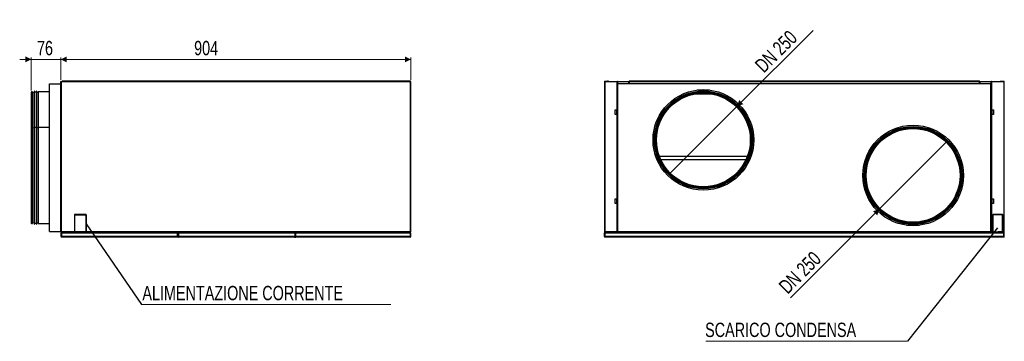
# Model space of a CAD drawing. Header units: millimetres. Extents: x 318 to 5748, y 324 to 4005.
# Tile 17 of 17: x 3205 to 5748, y 1667 to 2499. Entities that reach past the tile are written whole.
import ezdxf

# ---------------------------------------------------------------- set-up
doc = ezdxf.new("R2010")
doc.units = ezdxf.units.MM
doc.header["$LTSCALE"] = 5
doc.styles.add('SLDTEXTSTYLE0', font='TXT', dxfattribs={"width": 0.75})
doc.dimstyles.new('SLDDIMSTYLE0', dxfattribs={"dimtxt": 37.041667, "dimasz": 15, "dimexe": 0, "dimexo": 0.0625, "dimgap": 9.260417, "dimtad": 1, "dimdec": 0, "dimrnd": 1e-09, "dimzin": 12, "dimdsep": 46, "dimtxsty": 'SLDTEXTSTYLE0', "dimsah": 1, "dimcen": 0.09, "dimadec": 0, "dimazin": 3, "dimtfac": 1, "dimtdec": 0, "dimtofl": 0, "dimtmove": 0, "dimatfit": 3, "dimfxl": 1, "dimfrac": 2, "dimtolj": 1, "dimtzin": 12, "dimarcsym": 0})
doc.dimstyles.new('SLDDIMSTYLE2', dxfattribs={"dimtxt": 37.041667, "dimasz": 15, "dimexe": 0, "dimexo": 0.0625, "dimgap": 9.260417, "dimtad": 1, "dimdec": 0, "dimrnd": 1e-09, "dimzin": 12, "dimdsep": 46, "dimtxsty": 'SLDTEXTSTYLE0', "dimsah": 1, "dimcen": 0.09, "dimadec": 0, "dimazin": 3, "dimtfac": 1, "dimtdec": 0, "dimtmove": 0, "dimatfit": 0, "dimfxl": 1, "dimfrac": 2, "dimtolj": 1, "dimtzin": 12, "dimarcsym": 0})
doc.dimstyles.new('SLDDIMSTYLE3', dxfattribs={"dimtxt": 0.18, "dimasz": 15, "dimexe": 0, "dimexo": 0.0625, "dimgap": 0, "dimtad": 0, "dimtih": 1, "dimtoh": 1, "dimdec": 0, "dimrnd": 1e-09, "dimzin": 0, "dimdsep": 46, "dimtxsty": 'Standard', "dimblk1": 'NONE', "dimblk2": 'NONE', "dimsah": 1, "dimcen": 0.09, "dimadec": 0, "dimazin": 0, "dimtfac": 15, "dimtdec": 0, "dimtofl": 0, "dimtmove": 0, "dimatfit": 3, "dimldrblk": 'NONE', "dimfxl": 1, "dimfrac": 2, "dimtolj": 1, "dimtzin": 0, "dimarcsym": 0})
doc.dimstyles.new('SLDDIMSTYLE4', dxfattribs={"dimtxt": 37.041667, "dimasz": 15, "dimexe": 0, "dimexo": 0.0625, "dimgap": 9.260417, "dimtad": 1, "dimdec": 0, "dimrnd": 1e-09, "dimzin": 12, "dimdsep": 46, "dimtxsty": 'SLDTEXTSTYLE0', "dimblk1": 'NONE', "dimsah": 1, "dimcen": 0, "dimadec": 0, "dimazin": 3, "dimtfac": 1, "dimtdec": 0, "dimtmove": 0, "dimatfit": 3, "dimldrblk": 'NONE', "dimfxl": 1, "dimfrac": 2, "dimtolj": 1, "dimtzin": 12, "dimarcsym": 0})

# ---------------------------------------------------------------- blocks, each defined once
blk = doc.blocks.new('_D_2')
at = {"color": 7, "linetype": 'Continuous', "lineweight": 0}
for p, q in [((3234.8, 2396.1), (3204.8, 2396.1)), ((3234.8, 2315.9), (3234.8, 2401.1)), ((3234.8, 2396.1), (3311.2, 2396.1)), ((3311.2, 2343.6), (3311.2, 2401.1)), ((3311.2, 2396.1), (3341.2, 2396.1))]:
    blk.add_line(p, q, dxfattribs=at)
at = {"color": 7, "linetype": 'Continuous', "lineweight": 18}
for points in [[(3234.8, 2396.1), (3219.8, 2403.6), (3219.8, 2388.6)], [(3311.2, 2396.1), (3326.2, 2388.6), (3326.2, 2403.6)]]:
    blk.add_solid(points, dxfattribs=at)
at = {"color": 7, "linetype": 'Continuous', "lineweight": 18, "insert": (3249.5, 2443.8), "char_height": 37.04, "attachment_point": 1, "style": 'SLDTEXTSTYLE0'}
blk.add_mtext('76', dxfattribs=at)
blk = doc.blocks.new('_D_3')
at = {"color": 7, "linetype": 'Continuous', "lineweight": 0}
for p, q in [((3311.2, 2343.6), (3311.2, 2401.1)), ((3311.2, 2396.1), (4214.9, 2396.1)), ((4214.9, 2343.6), (4214.9, 2401.1))]:
    blk.add_line(p, q, dxfattribs=at)
at = {"color": 7, "linetype": 'Continuous', "lineweight": 18}
for points in [[(3311.2, 2396.1), (3326.2, 2388.6), (3326.2, 2403.6)], [(4214.9, 2396.1), (4199.9, 2403.6), (4199.9, 2388.6)]]:
    blk.add_solid(points, dxfattribs=at)
at = {"color": 7, "linetype": 'Continuous', "lineweight": 18, "insert": (3655.3, 2443.8), "char_height": 37.04, "attachment_point": 1, "style": 'SLDTEXTSTYLE0'}
blk.add_mtext('904', dxfattribs=at)
blk = doc.blocks.new('SW_NOTE_0_1')
at = {"color": 0, "linetype": 'Continuous', "lineweight": 0}
blk.add_line((644.2, 0), (0, 0), dxfattribs=at)
at = {"color": 0, "linetype": 'Continuous', "lineweight": 0, "insert": (2.3, 47.9), "char_height": 37.042, "attachment_point": 1, "style": 'SLDTEXTSTYLE0'}
blk.add_mtext('ALIMENTAZIONE CORRENTE', dxfattribs=at)
blk = doc.blocks.new('_None')
blk = doc.blocks.new('_D_4')
at = {"color": 7, "linetype": 'Continuous', "lineweight": 0}
for q in [(5253.7, 2471.1), (4883.2, 2100.6)]:
    blk.add_line((5057.6, 2275), q, dxfattribs=at)
at = {"color": 7, "linetype": 'Continuous', "lineweight": 18}
blk.add_solid([(5057.6, 2275), (5073.5, 2280.3), (5062.9, 2290.9)], dxfattribs=at)
at = {"color": 7, "linetype": 'Continuous', "lineweight": 18, "insert": (5100.4, 2385.2), "char_height": 37.04, "attachment_point": 1, "rotation": 45, "style": 'SLDTEXTSTYLE0'}
blk.add_mtext('DN 250', dxfattribs=at)
blk = doc.blocks.new('_D_5')
at = {"color": 7, "linetype": 'Continuous', "lineweight": 0}
for q in [(5599.2, 2183.4), (5195.8, 1780.1)]:
    blk.add_line((5424.8, 2009), q, dxfattribs=at)
at = {"color": 7, "linetype": 'Continuous', "lineweight": 18}
blk.add_solid([(5424.8, 2009), (5408.9, 2003.7), (5419.5, 1993.1)], dxfattribs=at)
at = {"color": 7, "linetype": 'Continuous', "lineweight": 18, "insert": (5162.1, 1813.8), "char_height": 37.04, "attachment_point": 1, "rotation": 45, "style": 'SLDTEXTSTYLE0'}
blk.add_mtext('DN 250', dxfattribs=at)
blk = doc.blocks.new('SW_NOTE_0_2')
at = {"color": 0, "linetype": 'Continuous', "lineweight": 0}
blk.add_line((-520.4, 0), (0, 0), dxfattribs=at)
at = {"color": 0, "linetype": 'Continuous', "lineweight": 0, "insert": (-522.5, 48.2), "char_height": 37.042, "attachment_point": 1, "style": 'SLDTEXTSTYLE0'}
blk.add_mtext('SCARICO CONDENSA', dxfattribs=at)

msp = doc.modelspace()

# ---------------------------------------------------------------- linework, layer by layer
at = {"color": 7, "linetype": 'Continuous', "lineweight": 25}
for p, q in [((3314.5, 2339.6), (3314.5, 2338.8)), ((3314.9, 2339.6), (3314.5, 2339.6)), ((4213.6, 2339.6), (3314.9, 2339.6)), ((3314.9, 2339.6), (3314.9, 2338.6)), ((4213.3, 2339.8), (4177.3, 2339.8)), ((4213.6, 2338.6), (4213.6, 2339.6)), ((4715.7, 2339.6), (4722.7, 2339.6)), ((4722.7, 2339.6), (4722.7, 2338.8)), ((4725.7, 2339.6), (4722.7, 2339.6)), ((4725.7, 2338.8), (4725.7, 2339.6)), ((5683.7, 2339.8), (4778.7, 2339.8)), ((4778.7, 2339.8), (4778.7, 2339.4)), ((4778.7, 2339.4), (5683.7, 2339.4)), ((4778.7, 2339.4), (4778.7, 2333.7)), ((5683.7, 2339.4), (5683.7, 2339.8)), ((5683.7, 2339.4), (5683.7, 2333.7)), ((5736.6, 2339.6), (5736.6, 2338.8)), ((5736.6, 2339.6), (5739.6, 2339.6)), ((5739.6, 2338.8), (5739.6, 2339.6)), ((5739.6, 2339.6), (5746.6, 2339.6)), ((3242.8, 2314.3), (3241.8, 2314.3)), ((3241.8, 2314.3), (3241.8, 2222.7)), ((3242.8, 2222.7), (3242.8, 2314.3)), ((3248.5, 2314.3), (3247.5, 2314.3)), ((3247.5, 2314.3), (3247.5, 2222.7)), ((3248.5, 2222.7), (3248.5, 2314.3)), ((3281.4, 2332.6), (3311.4, 2332.6)), ((3281.4, 1951.6), (3281.4, 2332.6)), ((3311.2, 2332.6), (3311.2, 2338.6)), ((3311.6, 2338.6), (3311.2, 2338.6)), ((3311.4, 1951.6), (3311.4, 2332.6)), ((3311.6, 2316.8), (3311.4, 2316.8)), ((3311.6, 2338.6), (3312.9, 2338.6)), ((3311.6, 2338.6), (3311.6, 1950.4)), ((3312.9, 1950.4), (3312.9, 2338.6)), ((3312.9, 2338.6), (3314.9, 2338.6)), ((3314.5, 2338.8), (3314.9, 2338.8)), ((3314.5, 2338.8), (3314.5, 2338.6)), ((3314.9, 2338.6), (4213.6, 2338.6)), ((4213.6, 2338.6), (4213.6, 1950.4)), ((4214.9, 2338.6), (4213.6, 2338.6)), ((4214.9, 1950.4), (4214.9, 2338.6)), ((4714.7, 2338.6), (4714.7, 1950.4)), ((4714.7, 2338.6), (4716, 2338.6)), ((4715.7, 2338.8), (4722.7, 2338.8)), ((4716, 2338.6), (4716, 1950.4)), ((4716, 2338.6), (4747.4, 2338.6)), ((4722.7, 2338.8), (4725.7, 2338.8)), ((4747.4, 2265.9), (4747.4, 2338.6)), ((4748.4, 2338.6), (4747.4, 2338.6)), ((4748.4, 2338.6), (4748.4, 2265.9)), ((4748.4, 2338.6), (4777.4, 2338.6)), ((5712.9, 2332.6), (4748.9, 2332.6)), ((4748.9, 2332.6), (4748.9, 1951.6)), ((4777.4, 2338.6), (4777.6, 2338.6)), ((4778.4, 2338.6), (4777.6, 2338.6)), ((4777.6, 2338.6), (4777.6, 2335.6)), ((4777.6, 2335.6), (4778.4, 2335.6)), ((4777.6, 2335.6), (4777.6, 2332.6)), ((4778.4, 2338.6), (4778.4, 2335.6)), ((4778.4, 2335.6), (4778.4, 2332.6)), ((5683.7, 2333.7), (4778.7, 2333.7)), ((4778.7, 2333.5), (4778.7, 2333.7)), ((4778.7, 2333.5), (4778.7, 2332.8)), ((4781.7, 2333.5), (4778.7, 2333.5)), ((4781.7, 2332.8), (4778.7, 2332.8)), ((4778.7, 2332.8), (4778.7, 2332.6)), ((4781.7, 2332.8), (4781.7, 2333.5)), ((5680.7, 2333.5), (4781.7, 2333.5)), ((5680.7, 2332.8), (4781.7, 2332.8)), ((4986.5, 2316.8), (4954.3, 2316.8)), ((5680.7, 2332.8), (5680.7, 2333.5)), ((5683.7, 2333.5), (5680.7, 2333.5)), ((5683.7, 2332.8), (5680.7, 2332.8)), ((5683.7, 2333.7), (5683.7, 2333.5)), ((5683.7, 2332.8), (5683.7, 2333.5)), ((5683.7, 2332.8), (5683.7, 2332.6)), ((5683.9, 2335.6), (5683.9, 2338.6)), ((5684.7, 2338.6), (5683.9, 2338.6)), ((5683.9, 2335.6), (5684.7, 2335.6)), ((5683.9, 2332.6), (5683.9, 2335.6)), ((5684.7, 2335.6), (5684.7, 2338.6)), ((5684.7, 2338.6), (5684.9, 2338.6)), ((5684.7, 2332.6), (5684.7, 2335.6)), ((5684.9, 2338.6), (5713.9, 2338.6)), ((5712.9, 1951.6), (5712.9, 2332.6)), ((5713.5, 2316.8), (5712.9, 2316.8)), ((5713.5, 2316.8), (5713.5, 2331.3)), ((5713.9, 2265.9), (5713.9, 2338.6)), ((5714.9, 2338.6), (5713.9, 2338.6)), ((5714.9, 2338.6), (5714.9, 2265.9)), ((5714.9, 2338.6), (5746.3, 2338.6)), ((5736.6, 2338.8), (5739.6, 2338.8)), ((5746.6, 2338.8), (5739.6, 2338.8)), ((5746.3, 2338.6), (5746.3, 1950.4)), ((5746.3, 2338.6), (5747.6, 2338.6)), ((5747.6, 1950.4), (5747.6, 2338.6)), ((3237.8, 2312), (3235.7, 2312)), ((3237.8, 2220.4), (3237.8, 2312)), ((3241.8, 2309.8), (3238, 2310.8)), ((3247.5, 2311.3), (3242.8, 2311.3)), ((3251.7, 2311.7), (3248.5, 2309.8)), ((3281.4, 2311.8), (3252.2, 2311.8)), ((3311.6, 2311.8), (3311.4, 2311.8)), ((4996.3, 2306.2), (4944.5, 2306.2)), ((5713.2, 2302), (5712.9, 2302)), ((5713.2, 2302), (5713.2, 2299)), ((5713.2, 2299), (5713.2, 2274.5)), ((4742.4, 2265.9), (4747.4, 2265.9)), ((4742.4, 2253.9), (4742.4, 2265.9)), ((4746.9, 2265.4), (4746.4, 2264.9)), ((4746.4, 2264.9), (4746.4, 2254.9)), ((4747.6, 2265.4), (4746.9, 2265.4)), ((4746.9, 2265.4), (4746.9, 2254.4)), ((4748.4, 2265.9), (4747.4, 2265.9)), ((4747.6, 2265.9), (4747.6, 2265.3)), ((4748.4, 2265.3), (4747.6, 2265.3)), ((4747.6, 2265.3), (4747.6, 2263.4)), ((4748, 2263.4), (4748, 2256.3)), ((4748.4, 2263.3), (4748.2, 2263.3)), ((4748.7, 2274), (4748.4, 2274)), ((4748.4, 2272), (4748.7, 2272)), ((4748.4, 2265.9), (4748.4, 2265.3)), ((4748.4, 2265.3), (4748.4, 2263.3)), ((4748.9, 2263.1), (4748.4, 2264.5)), ((4748.7, 2272), (4748.9, 2272)), ((5713.5, 2263.1), (5712.9, 2263.1)), ((5713.9, 2264.2), (5713.5, 2263.1)), ((5713.5, 2256.6), (5713.5, 2263.1)), ((5713.7, 2274), (5713.9, 2274)), ((5713.9, 2272), (5713.7, 2272)), ((5714.9, 2265.9), (5713.9, 2265.9)), ((5713.9, 2265.3), (5713.9, 2265.9)), ((5713.9, 2265.3), (5714.7, 2265.3)), ((5713.9, 2263.3), (5713.9, 2265.3)), ((5713.9, 2263.3), (5714, 2263.3)), ((5714.3, 2256.2), (5714.3, 2263.5)), ((5714.7, 2265.3), (5714.7, 2265.9)), ((5715.5, 2265.4), (5714.7, 2265.4)), ((5714.7, 2263.5), (5714.7, 2265.3)), ((5714.9, 2265.9), (5719.9, 2265.9)), ((5716, 2264.9), (5715.5, 2265.4)), ((5715.5, 2254.4), (5715.5, 2265.4)), ((5716, 2259.9), (5716, 2264.9)), ((5719.9, 2265.9), (5719.9, 2253.9)), ((4747.4, 2253.9), (4742.4, 2253.9)), ((4746.4, 2254.9), (4746.9, 2254.4)), ((4746.9, 2254.4), (4747.6, 2254.4)), ((4747.4, 2035.2), (4747.4, 2253.9)), ((4747.4, 2253.9), (4748.4, 2253.9)), ((4747.6, 2256.3), (4747.6, 2254.5)), ((4748.4, 2254.5), (4747.6, 2254.5)), ((4747.6, 2254.5), (4747.6, 2253.9)), ((4748.4, 2256.5), (4748.2, 2256.5)), ((4748.4, 2255.2), (4748.9, 2256.6)), ((4748.4, 2256.5), (4748.4, 2254.5)), ((4748.4, 2254.5), (4748.4, 2253.9)), ((4748.4, 2253.9), (4748.4, 2035.2)), ((5712.9, 2256.6), (5713.5, 2256.6)), ((5713.5, 2256.6), (5713.9, 2255.5)), ((5713.9, 2256.5), (5714, 2256.5)), ((5713.9, 2254.5), (5713.9, 2256.5)), ((5713.9, 2254.5), (5714.7, 2254.5)), ((5713.9, 2253.9), (5713.9, 2254.5)), ((5713.9, 2035.2), (5713.9, 2253.9)), ((5714.9, 2253.9), (5713.9, 2253.9)), ((5714.7, 2254.5), (5714.7, 2256.2)), ((5714.7, 2253.9), (5714.7, 2254.5)), ((5714.7, 2254.4), (5715.5, 2254.4)), ((5714.9, 2253.9), (5714.9, 2035.2)), ((5719.9, 2253.9), (5714.9, 2253.9)), ((5715.5, 2254.4), (5716, 2254.9)), ((5716, 2254.9), (5716, 2259.9)), ((3234.8, 2219.5), (3234.8, 1972.9)), ((3237.8, 2220.4), (3235.7, 2220.4)), ((3237.8, 1972), (3237.8, 2220.4)), ((3241.8, 2218.2), (3238, 2219.2)), ((3242.8, 2222.7), (3241.8, 2222.7)), ((3241.8, 2222.7), (3241.8, 1969.7)), ((3242.8, 1969.7), (3242.8, 2222.7)), ((3247.5, 2219.7), (3242.8, 2219.7)), ((3248.5, 2222.7), (3247.5, 2222.7)), ((3247.5, 2222.7), (3247.5, 1969.7)), ((3248.5, 1969.7), (3248.5, 2222.7)), ((3251.7, 2220.1), (3248.5, 2218.2)), ((3281.4, 2220.2), (3252.2, 2220.2)), ((3311.6, 2220.2), (3311.4, 2220.2)), ((4856.5, 2146.2), (5084.2, 2146.2)), ((4742.4, 2035.2), (4747.4, 2035.2)), ((4742.4, 2023.2), (4742.4, 2035.2)), ((4746.9, 2034.7), (4746.4, 2034.2)), ((4747.6, 2034.7), (4746.9, 2034.7)), ((4746.9, 2034.7), (4746.9, 2023.7)), ((4748.4, 2035.2), (4747.4, 2035.2)), ((4747.6, 2035.2), (4747.6, 2034.6)), ((4747.6, 2034.6), (4748.4, 2034.6)), ((4747.6, 2034.6), (4747.6, 2032.7)), ((4748.4, 2035.2), (4748.4, 2034.6)), ((4748.4, 2034.6), (4748.4, 2032.6)), ((5714.9, 2035.2), (5713.9, 2035.2)), ((5713.9, 2034.6), (5713.9, 2035.2)), ((5713.9, 2034.6), (5714.7, 2034.6)), ((5713.9, 2032.6), (5713.9, 2034.6)), ((5714.7, 2034.6), (5714.7, 2035.2)), ((5715.5, 2034.7), (5714.7, 2034.7)), ((5714.7, 2032.8), (5714.7, 2034.6)), ((5714.9, 2035.2), (5719.9, 2035.2)), ((5716, 2034.2), (5715.5, 2034.7)), ((5715.5, 2023.7), (5715.5, 2034.7)), ((5719.9, 2035.2), (5719.9, 2023.2)), ((4747.4, 2023.2), (4742.4, 2023.2)), ((4746.4, 2034.2), (4746.4, 2024.2)), ((4746.4, 2024.2), (4746.9, 2023.7)), ((4746.9, 2023.7), (4747.6, 2023.7)), ((4747.4, 1950.4), (4747.4, 2023.2)), ((4747.4, 2023.2), (4748.4, 2023.2)), ((4747.6, 2025.7), (4747.6, 2023.8)), ((4748.4, 2023.8), (4747.6, 2023.8)), ((4747.6, 2023.8), (4747.6, 2023.2)), ((4748, 2032.7), (4748, 2025.7)), ((4748.4, 2032.6), (4748.2, 2032.6)), ((4748.4, 2025.8), (4748.2, 2025.8)), ((4748.9, 2032.4), (4748.4, 2033.8)), ((4748.4, 2024.6), (4748.9, 2025.9)), ((4748.4, 2025.8), (4748.4, 2023.8)), ((4748.4, 2023.8), (4748.4, 2023.2)), ((4748.4, 2023.2), (4748.4, 1950.4)), ((5713.5, 2032.4), (5712.9, 2032.4)), ((5712.9, 2025.9), (5713.5, 2025.9)), ((5713.9, 2033.6), (5713.5, 2032.4)), ((5713.5, 2025.9), (5713.5, 2032.4)), ((5713.5, 2025.9), (5713.9, 2024.8)), ((5713.9, 2032.6), (5714, 2032.6)), ((5713.9, 2025.8), (5714, 2025.8)), ((5713.9, 2023.8), (5713.9, 2025.8)), ((5713.9, 2023.8), (5714.7, 2023.8)), ((5713.9, 2023.2), (5713.9, 2023.8)), ((5713.9, 1950.4), (5713.9, 2023.2)), ((5714.9, 2023.2), (5713.9, 2023.2)), ((5714.3, 2025.6), (5714.3, 2032.8)), ((5714.7, 2023.8), (5714.7, 2025.6)), ((5714.7, 2023.2), (5714.7, 2023.8)), ((5714.7, 2023.7), (5715.5, 2023.7)), ((5714.9, 2023.2), (5714.9, 1950.4)), ((5719.9, 2023.2), (5714.9, 2023.2)), ((5715.5, 2023.7), (5716, 2024.2)), ((5716, 2029.2), (5716, 2034.2)), ((5716, 2024.2), (5716, 2029.2)), ((3346.6, 1994.9), (3346.6, 1980.2)), ((3353.3, 1994.9), (3346.6, 1994.9)), ((3347.1, 1980.2), (3347.1, 1994.4)), ((3347.1, 1994.4), (3353.3, 1994.4)), ((3353.3, 1994.4), (3353.3, 1994.9)), ((3369.3, 1994.9), (3353.8, 1994.9)), ((3353.8, 1994.9), (3353.8, 1994.4)), ((3353.8, 1994.4), (3369.3, 1994.4)), ((3369.3, 1994.4), (3369.3, 1994.9)), ((3376.6, 1994.9), (3369.8, 1994.9)), ((3369.8, 1994.9), (3369.8, 1994.4)), ((3369.8, 1994.4), (3376.1, 1994.4)), ((3376.1, 1994.4), (3376.1, 1980.2)), ((3376.6, 1980.2), (3376.6, 1994.9)), ((5717.6, 1995.4), (5722.3, 1995.4)), ((5717.6, 1985.8), (5717.6, 1995.4)), ((5718.1, 1985.8), (5717.6, 1985.8)), ((5717.6, 1985.3), (5718.1, 1985.3)), ((5717.6, 1975.7), (5717.6, 1985.3)), ((5718.1, 1994.9), (5718.1, 1985.8)), ((5722.3, 1994.9), (5718.1, 1994.9)), ((5718.1, 1985.3), (5718.1, 1975.7)), ((5722.3, 1995.4), (5722.3, 1994.9)), ((5722.8, 1995.4), (5730.3, 1995.4)), ((5722.8, 1994.9), (5722.8, 1995.4)), ((5730.3, 1994.9), (5722.8, 1994.9)), ((5730.3, 1995.4), (5730.3, 1994.9)), ((5730.8, 1995.4), (5738.3, 1995.4)), ((5730.8, 1994.9), (5730.8, 1995.4)), ((5738.3, 1994.9), (5730.8, 1994.9)), ((5738.3, 1995.4), (5738.3, 1994.9)), ((5738.8, 1995.4), (5743.6, 1995.4)), ((5738.8, 1994.9), (5738.8, 1995.4)), ((5743.1, 1994.9), (5738.8, 1994.9)), ((5743.1, 1985.8), (5743.1, 1994.9)), ((5743.6, 1985.8), (5743.1, 1985.8)), ((5743.1, 1985.3), (5743.6, 1985.3)), ((5743.1, 1975.7), (5743.1, 1985.3)), ((5743.6, 1995.4), (5743.6, 1985.8)), ((5743.6, 1985.3), (5743.6, 1975.7)), ((3235.7, 1972), (3237.8, 1972)), ((3238, 1973.3), (3241.8, 1974.2)), ((3241.8, 1969.7), (3242.8, 1969.7)), ((3242.8, 1972.7), (3247.5, 1972.7)), ((3247.5, 1969.7), (3248.5, 1969.7)), ((3248.5, 1974.2), (3251.7, 1972.4)), ((3252.2, 1972.2), (3281.4, 1972.2)), ((3311.4, 1972.2), (3311.6, 1972.2)), ((3346.6, 1980.2), (3347.1, 1980.2)), ((3346.6, 1979.7), (3346.6, 1964.7)), ((3347.1, 1979.7), (3346.6, 1979.7)), ((3346.6, 1967.2), (3347.1, 1967.2)), ((3346.6, 1964.7), (3347.1, 1964.7)), ((3347.1, 1964.2), (3346.6, 1964.2)), ((3346.6, 1964.2), (3346.6, 1950.4)), ((3347.1, 1964.7), (3347.1, 1979.7)), ((3347.1, 1950.4), (3347.1, 1964.2)), ((3376.1, 1980.2), (3376.6, 1980.2)), ((3376.6, 1979.7), (3376.1, 1979.7)), ((3376.1, 1979.7), (3376.1, 1964.7)), ((3376.1, 1967.2), (3376.6, 1967.2)), ((3376.1, 1964.7), (3376.6, 1964.7)), ((3376.6, 1964.2), (3376.1, 1964.2)), ((3376.1, 1964.2), (3376.1, 1950.4)), ((3376.6, 1964.7), (3376.6, 1979.7)), ((3376.6, 1950.4), (3376.6, 1964.2)), ((4748.4, 1967.2), (4748.9, 1967.2)), ((5495.9, 1967.2), (5528.1, 1967.2)), ((5712.9, 1967.2), (5713.2, 1967.2)), ((5713.2, 1952.7), (5713.2, 1967.2)), ((5713.2, 1958.2), (5713.2, 1967.2)), ((5713.2, 1967.2), (5713.9, 1967.2)), ((5713.2, 1958.2), (5713.2, 1952.2)), ((5713.2, 1958.2), (5713.2, 1958.2)), ((5718.1, 1975.7), (5717.6, 1975.7)), ((5717.6, 1975.2), (5718.1, 1975.2)), ((5717.6, 1963.6), (5717.6, 1975.2)), ((5718.1, 1963.6), (5717.6, 1963.6)), ((5717.6, 1963.1), (5718.1, 1963.1)), ((5717.6, 1955.7), (5717.6, 1963.1)), ((5718.1, 1975.2), (5718.1, 1963.6)), ((5718.1, 1963.1), (5718.1, 1955.7)), ((5743.6, 1975.7), (5743.1, 1975.7)), ((5743.1, 1975.2), (5743.6, 1975.2)), ((5743.1, 1963.6), (5743.1, 1975.2)), ((5743.6, 1963.6), (5743.1, 1963.6)), ((5743.1, 1963.1), (5743.6, 1963.1)), ((5743.1, 1955.7), (5743.1, 1963.1)), ((5743.6, 1975.2), (5743.6, 1963.6)), ((5743.6, 1963.1), (5743.6, 1955.7)), ((3281.4, 1951.6), (3311.4, 1951.6)), ((3311.2, 1950.4), (3311.2, 1951.6)), ((3311.2, 1950.4), (3311.6, 1950.4)), ((3311.6, 1950.4), (3312.9, 1950.4)), ((3311.6, 1947.4), (3312.6, 1947.4)), ((3311.6, 1937.9), (3311.6, 1947.4)), ((3312.6, 1949.4), (3314.9, 1949.4)), ((3312.6, 1947.4), (3312.6, 1949.4)), ((3312.6, 1947.5), (3312.6, 1947.4)), ((3312.6, 1947.4), (3612.6, 1947.4)), ((3312.6, 1937.9), (3312.6, 1947.4)), ((3312.6, 1947.4), (3312.6, 1937.9)), ((3612.6, 1937.9), (3312.6, 1937.9)), ((3312.6, 1936.5), (3312.6, 1937.9)), ((3312.6, 1936.5), (3312.6, 1937.9)), ((3314.9, 1950.4), (3312.9, 1950.4)), ((3612.1, 1936.4), (3313.1, 1936.4)), ((3314.5, 1950.4), (3314.5, 1950.2)), ((3314.5, 1950.2), (3314.5, 1949.4)), ((3314.9, 1950.2), (3314.5, 1950.2)), ((3346.6, 1950.4), (3314.9, 1950.4)), ((3314.9, 1950.4), (3314.9, 1949.4)), ((3314.9, 1949.4), (3346.6, 1949.4)), ((3346.6, 1951.4), (3347.1, 1951.4)), ((3346.6, 1949.4), (3346.6, 1950.4)), ((3347.1, 1950.2), (3346.6, 1950.2)), ((3346.6, 1949.4), (3347.1, 1949.4)), ((3376.1, 1950.4), (3347.1, 1950.4)), ((3347.1, 1950.4), (3347.1, 1949.4)), ((3347.1, 1949.4), (3376.1, 1949.4)), ((3376.1, 1951.4), (3376.6, 1951.4)), ((3376.1, 1949.4), (3376.1, 1950.4)), ((3376.6, 1950.2), (3376.1, 1950.2)), ((3376.1, 1949.4), (3376.6, 1949.4)), ((4213.6, 1950.4), (3376.6, 1950.4)), ((3376.6, 1950.4), (3376.6, 1949.4)), ((3376.6, 1949.4), (4213.6, 1949.4)), ((3612.6, 1947.4), (3612.6, 1949.4)), ((3612.6, 1948.4), (3613.2, 1948.4)), ((3612.6, 1937.9), (3612.6, 1947.4)), ((3612.6, 1937.9), (3612.6, 1947.4)), ((3612.6, 1947.4), (3613.6, 1947.4)), ((3612.6, 1936.5), (3612.6, 1937.9)), ((3612.6, 1936.5), (3612.6, 1937.9)), ((3613.6, 1937.9), (3613.6, 1947.4)), ((3614.2, 1947.4), (3615.2, 1947.4)), ((3614.2, 1947.4), (3614.2, 1937.9)), ((3615.2, 1947.4), (3615.2, 1949.4)), ((3615.2, 1947.4), (3915.2, 1947.4)), ((3615.2, 1937.9), (3615.2, 1947.4)), ((3615.2, 1947.4), (3615.2, 1937.9)), ((3915.2, 1937.9), (3615.2, 1937.9)), ((3615.2, 1937.9), (3615.2, 1936.5)), ((3615.2, 1937.9), (3615.2, 1936.5)), ((3615.2, 1936.5), (3615.2, 1936.5)), ((3615.7, 1936.4), (3615.6, 1936.4)), ((3914.7, 1936.4), (3615.7, 1936.4)), ((3914.8, 1936.4), (3914.7, 1936.4)), ((3915.2, 1947.4), (3915.2, 1949.4)), ((3915.2, 1947.4), (3915.2, 1937.9)), ((3915.2, 1947.4), (3915.2, 1937.9)), ((3916.2, 1947.4), (3915.2, 1947.4)), ((3915.2, 1936.5), (3915.2, 1937.9)), ((3915.2, 1936.5), (3915.2, 1937.9)), ((3915.2, 1936.5), (3915.2, 1936.5)), ((3916, 1947.2), (3916.8, 1947.2)), ((3916, 1938.2), (3916, 1947.2)), ((3916.2, 1947.2), (3916.2, 1947.4)), ((4213.8, 1949), (3916.8, 1949)), ((3916.8, 1947.2), (3916.8, 1949)), ((4213.8, 1947.2), (3916.8, 1947.2)), ((3916.8, 1947.2), (3916.8, 1938.2)), ((3916.8, 1947.2), (3916.8, 1938.2)), ((4213.8, 1938.2), (3916.8, 1938.2)), ((3916.8, 1938.2), (3916.8, 1936.7)), ((3916.8, 1936.7), (3916.8, 1938.2)), ((4212.8, 1936.4), (3917.8, 1936.4)), ((3931.2, 1949), (3931.2, 1949.4)), ((3936.9, 1949), (3936.9, 1949.4)), ((3937.7, 1949), (3937.7, 1949.4)), ((3937.7, 1949.4), (3937.7, 1949)), ((4007.7, 1949), (4007.7, 1949.4)), ((4007.7, 1949), (4007.7, 1949.4)), ((4008.5, 1949.4), (4008.5, 1949)), ((4179.3, 1949), (4174.8, 1949.4)), ((4213.6, 1949.4), (4213.6, 1950.4)), ((4213.6, 1950.4), (4214.9, 1950.4)), ((4213.6, 1950), (4214.4, 1950)), ((4213.6, 1950), (4214.4, 1950)), ((4213.8, 1947.2), (4213.8, 1949)), ((4213.8, 1947.3), (4213.8, 1947.2)), ((4213.8, 1938.2), (4213.8, 1947.2)), ((4213.8, 1947.2), (4213.8, 1938.2)), ((4214.6, 1947.2), (4213.8, 1947.2)), ((4213.8, 1936.7), (4213.8, 1938.2)), ((4213.8, 1936.7), (4213.8, 1938.2)), ((4214.6, 1938.2), (4214.6, 1947.2)), ((4716, 1950.4), (4714.7, 1950.4)), ((4714.7, 1947.4), (4714.7, 1937.9)), ((4714.8, 1937.9), (4714.8, 1947.4)), ((4727.7, 1950.2), (4715.7, 1950.2)), ((4716.8, 1949.4), (4715.7, 1949.4)), ((4715.8, 1937.9), (4715.8, 1947.4)), ((4715.8, 1947.4), (4725.8, 1947.4)), ((4715.8, 1947.4), (4715.8, 1937.9)), ((4715.8, 1947.2), (4715.8, 1947.2)), ((5746.6, 1937.9), (4715.8, 1937.9)), ((4715.8, 1936.5), (4715.8, 1937.9)), ((4715.8, 1936.5), (4715.8, 1937.9)), ((4747.4, 1950.4), (4716, 1950.4)), ((4716.3, 1936.4), (4716.2, 1936.4)), ((5746.1, 1936.4), (4716.3, 1936.4)), ((4725.5, 1948.2), (4716.5, 1948.2)), ((4716.8, 1949.4), (4723.8, 1949.4)), ((4723.8, 1948.4), (4716.8, 1948.4)), ((4723.8, 1948.4), (4723.8, 1949.4)), ((4725.8, 1949.4), (4723.8, 1949.4)), ((4723.8, 1949), (4725.5, 1949)), ((4725.5, 1948.2), (4725.5, 1949)), ((4725.5, 1949), (4725.5, 1948.2)), ((4725.5, 1949), (4725.8, 1949)), ((4725.5, 1948.2), (4725.8, 1948.2)), ((4725.5, 1947.4), (4725.5, 1948.2)), ((5736.6, 1949.4), (4725.8, 1949.4)), ((4725.8, 1949.4), (4725.8, 1947.4)), ((4725.8, 1947.4), (5736.6, 1947.4)), ((4727.7, 1950.2), (4727.7, 1949.4)), ((4730.7, 1950.2), (4727.7, 1950.2)), ((4730.7, 1949.4), (4730.7, 1950.2)), ((4747.4, 1950.4), (4748.4, 1950.4)), ((4757.9, 1950.4), (4748.4, 1950.4)), ((4748.9, 1951.6), (5712.9, 1951.6)), ((4749.2, 1951.6), (4749.2, 1951.5)), ((4749.2, 1951.5), (4749.2, 1951.6)), ((4749.7, 1951.4), (5712.7, 1951.4)), ((4757.9, 1949.4), (4757.9, 1951.4)), ((4758.7, 1951.4), (4758.7, 1949.4)), ((4758.7, 1951.4), (4758.7, 1949.4)), ((5703.7, 1949.4), (5703.7, 1951.4)), ((5703.7, 1949.4), (5703.7, 1951.4)), ((5704.5, 1951.4), (5704.5, 1949.4)), ((5713.9, 1950.4), (5704.5, 1950.4)), ((5713.2, 1951.5), (5713.2, 1952.7)), ((5713.2, 1951.5), (5713.2, 1952.2)), ((5713.2, 1952.2), (5713.2, 1952.2)), ((5714.9, 1950.4), (5713.9, 1950.4)), ((5714.9, 1950.4), (5717.6, 1950.4)), ((5718.1, 1955.7), (5717.6, 1955.7)), ((5717.6, 1955.2), (5718.1, 1955.2)), ((5717.6, 1950.4), (5717.6, 1955.2)), ((5718.1, 1950.4), (5717.6, 1950.4)), ((5718.1, 1955.2), (5718.1, 1950.4)), ((5718.1, 1950.4), (5743.1, 1950.4)), ((5731.6, 1950.2), (5731.6, 1949.4)), ((5734.6, 1950.2), (5731.6, 1950.2)), ((5734.6, 1949.4), (5734.6, 1950.2)), ((5746.6, 1950.2), (5734.6, 1950.2)), ((5736.6, 1947.4), (5736.6, 1949.4)), ((5738.6, 1949.4), (5736.6, 1949.4)), ((5736.6, 1949), (5736.8, 1949)), ((5736.6, 1948.2), (5736.8, 1948.2)), ((5736.6, 1947.4), (5746.6, 1947.4)), ((5736.8, 1949), (5736.8, 1948.2)), ((5738.6, 1949), (5736.8, 1949)), ((5736.8, 1949), (5736.8, 1948.2)), ((5736.8, 1948.2), (5745.8, 1948.2)), ((5736.8, 1948.2), (5736.8, 1947.4)), ((5738.6, 1949.4), (5738.6, 1948.4)), ((5745.6, 1949.4), (5738.6, 1949.4)), ((5738.6, 1948.4), (5745.6, 1948.4)), ((5743.6, 1955.7), (5743.1, 1955.7)), ((5743.1, 1955.2), (5743.6, 1955.2)), ((5743.1, 1950.4), (5743.1, 1955.2)), ((5743.6, 1950.4), (5743.1, 1950.4)), ((5743.6, 1955.2), (5743.6, 1950.4)), ((5746.3, 1950.4), (5743.6, 1950.4)), ((5746.6, 1949.4), (5745.6, 1949.4)), ((5746.3, 1950.4), (5747.6, 1950.4)), ((5746.6, 1937.9), (5746.6, 1947.4)), ((5746.6, 1937.9), (5746.6, 1947.4)), ((5746.6, 1947.2), (5746.6, 1947.2)), ((5746.6, 1936.5), (5746.6, 1937.9)), ((5746.6, 1937.9), (5746.6, 1936.5)), ((5747.6, 1937.9), (5747.6, 1947.4))]:
    msp.add_line(p, q, dxfattribs=at)
at = {"color": 8, "linetype": 'Continuous', "lineweight": 25}
for p, q in [((4777.4, 2338.6), (4777.4, 2332.6)), ((5684.9, 2332.6), (5684.9, 2338.6)), ((3235.7, 2312), (3235.7, 2220.4)), ((3238, 2310.8), (3238, 2219.2)), ((3251.7, 2311.7), (3251.7, 2220.1)), ((3252.2, 2311.8), (3252.2, 2220.2)), ((5712.9, 2299), (5713.2, 2299)), ((3235.7, 2220.4), (3235.7, 1972)), ((3238, 2219.2), (3238, 1973.3)), ((3251.7, 2220.1), (3251.7, 1972.4)), ((3252.2, 2220.2), (3252.2, 1972.2)), ((5080.3, 2136.7), (4860.5, 2136.7)), ((3347.1, 1952.7), (3346.6, 1952.7)), ((3346.6, 1950.4), (3347.1, 1950.4)), ((3376.6, 1952.7), (3376.1, 1952.7)), ((3376.1, 1950.4), (3376.6, 1950.4)), ((3929.2, 1949.4), (3929.2, 1949)), ((4715.8, 1938.2), (4715.8, 1938.2)), ((5713.2, 1952.7), (5712.9, 1952.7)), ((5746.6, 1938.2), (5746.6, 1938.2))]:
    msp.add_line(p, q, dxfattribs=at)
at = {"color": 7, "linetype": 'Continuous', "lineweight": 25, "flags": 128}
for points in [[(5713.7, 2272), (5713.2, 2272.1), (5712.9, 2272.2)], [(4749.2, 1951.5), (4749, 1951.6), (4749, 1951.6)]]:
    msp.add_lwpolyline(points, dxfattribs=at)
at = {"color": 7, "linetype": 'Continuous', "lineweight": 25}
for centre, radius in [((4970.4, 2187.8), 130), ((4970.4, 2187.8), 126.5), ((4970.4, 2187.8), 124.2), ((4970.4, 2187.8), 122.2), ((4970.4, 2187.8), 122.2), ((4970.4, 2187.8), 121.2), ((4970.4, 2187.8), 121.2), ((5512, 2096.2), 130), ((5512, 2096.2), 126.5), ((5512, 2096.2), 124.2), ((5512, 2096.2), 122.2), ((5512, 2096.2), 122.2), ((5512, 2096.2), 121.2), ((5512, 2096.2), 121.2)]:
    msp.add_circle(centre, radius, dxfattribs=at)
for centre, radius, start, end in [((4177.3, 2338.6), 1.2, 90, 123.5573), ((4213.3, 2338.6), 1.2, 0, 90), ((4715.7, 2338.6), 1, 90, 180), ((5746.6, 2338.6), 1, 0, 90), ((3312.7, 2331.3), 1.3, 147.7958, 180), ((4213.3, 2338.6), 0.5, 0, 57.3164), ((4715.7, 2338.6), 0.2, 90, 180), ((5712.2, 2331.3), 1.3, 0, 57.421), ((5746.6, 2338.6), 0.2, 0, 90), ((3235.7, 2311.1), 0.9, 90, 180), ((3237.8, 2309.9), 0.9, 75.5225, 90), ((3252.2, 2310.8), 1, 90, 120), ((4748.7, 2274.5), 0.5, 270, 293.5782), ((5713.7, 2274.5), 0.5, 180, 270), ((3235.7, 2219.5), 0.9, 90, 180), ((3237.8, 2218.3), 0.9, 75.5225, 90), ((3252.2, 2219.2), 1, 90, 120), ((3235.7, 1972.9), 0.9, 180, 270), ((3237.8, 1974.1), 0.9, 270, 284.4775), ((3252.2, 1973.2), 1, 240, 270), ((3313.6, 1947.4), 2, 119.9065, 180), ((3313.1, 1937.9), 1.5, 180, 250.5288), ((3313.1, 1937.9), 1.5, 250.5288, 270), ((3612.1, 1937.9), 1.5, 270, 289.4712), ((3612.1, 1937.9), 1.5, 289.4712, 0), ((3613.2, 1947.4), 2, 0, 90), ((3613.2, 1947.4), 1, 0, 90), ((3615.7, 1937.9), 1.5, 180, 250.5288), ((3615.7, 1937.9), 1.5, 250.5288, 270), ((3914.7, 1937.9), 1.5, 270, 289.4712), ((3917.2, 1947.4), 2, 90, 180), ((3914.7, 1937.9), 1.5, 289.4712, 348.3411), ((3917.8, 1938.2), 1.8, 180, 236.251), ((3917.2, 1947.4), 1, 109.451, 180), ((3917.8, 1938.2), 1.8, 236.251, 270), ((4179.5, 1951), 2, 265, 270), ((4212.8, 1938.2), 1.8, 270, 303.749), ((4213, 1950.5), 1.5, 270, 340.5288), ((4212.8, 1947.2), 1.8, 0, 56.3275), ((4212.8, 1938.2), 1.8, 303.749, 360), ((4213, 1950.5), 1.5, 340.5288, 360), ((4715.7, 1950.4), 1, 180, 270), ((4716.7, 1947.4), 2, 90, 180), ((4716.8, 1947.4), 2, 90, 180), ((4716.3, 1937.9), 1.5, 180, 250.5288), ((4715.7, 1950.4), 0.2, 180, 270), ((4716.8, 1947.4), 1, 90, 180), ((4716.3, 1937.9), 1.5, 250.5288, 270), ((4716.2, 1937.9), 1.5, 254.1373, 270), ((4716.5, 1947.2), 1, 90, 114.4473), ((4749.7, 1952.7), 1.3, 180, 232.0201), ((4749.7, 1952.7), 1.3, 247.3801, 270), ((5712.7, 1952.7), 1.3, 270, 292.6199), ((5712.7, 1952.7), 1.3, 292.6199, 338.555), ((5745.6, 1947.4), 2, 0, 90), ((5745.6, 1947.4), 1, 0, 90), ((5745.8, 1947.2), 1, 53.1301, 90), ((5746.1, 1937.9), 1.5, 270, 289.4712), ((5746.6, 1950.4), 0.2, 270, 0), ((5746.6, 1950.4), 1, 270, 0), ((5746.1, 1937.9), 1.5, 289.4712, 0)]:
    msp.add_arc(centre, radius, start, end, dxfattribs=at)
for centre, major_axis, ratio, start_param, end_param in [((3313.1, 1937.9), (0, 1.5), 0.994343, 2.801756, 3.141593), ((3612.1, 1937.9), (0, 1.5), 0.994343, 3.141593, 3.48143), ((3615.7, 1937.9), (0, 1.5), 0.994343, 2.801756, 3.141593), ((3615.6, 1937.9), (0, 1.5), 0.994343, 2.864736, 3.141593), ((3914.7, 1937.9), (0, 1.5), 0.994343, 3.141593, 3.48143), ((3914.8, 1937.9), (0, 1.5), 0.994343, 3.141593, 3.418449), ((3917.8, 1938.2), (0, 1.8), 0.998, 2.552562, 3.141593), ((4212.8, 1938.2), (0, 1.8), 0.998, 3.141593, 3.730624), ((4213, 1950.5), (1.5, 0), 0.994343, 5.943348, 6.283185), ((4716.3, 1937.9), (0, 1.5), 0.994343, 2.801756, 3.141593), ((4749.7, 1952.7), (0, 1.3), 0.994343, 2.746802, 3.141593), ((5712.7, 1952.7), (0, 1.3), 0.994343, 3.141593, 3.536384), ((5746.1, 1937.9), (0, 1.5), 0.994343, 3.141593, 3.48143)]:
    msp.add_ellipse(centre, major_axis=major_axis, ratio=ratio, start_param=start_param, end_param=end_param, dxfattribs=at)
for points, knots in [([(3234.8, 2311.1), (3234.8, 2311), (3234.8, 2310.8), (3234.8, 2309.2), (3234.8, 2306.5), (3234.8, 2303.1), (3234.8, 2299.3), (3234.8, 2295.4), (3234.8, 2290.4), (3234.8, 2283.7), (3234.8, 2276.1), (3234.8, 2268.9), (3234.8, 2262.3), (3234.8, 2255.4), (3234.8, 2248.2), (3234.8, 2240.8), (3234.8, 2232.1), (3234.8, 2225.1), (3234.8, 2220.5), (3234.8, 2219.9)], [0, 0, 0, 0, 0.068803, 0.139922, 0.213153, 0.288244, 0.339348, 0.390871, 0.442785, 0.52147, 0.600576, 0.65332, 0.705941, 0.758407, 0.810317, 0.861841, 0.912947, 0.988038, 1, 1, 1, 1]), ([(4970.4, 2311.1), (4974.1, 2311), (4981.6, 2310.8), (4992.9, 2309.2), (5004.4, 2306.5), (5014.6, 2303.1), (5023.4, 2299.3), (5030.7, 2295.4), (5039.1, 2290.4), (5048.2, 2283.7), (5056.7, 2276.1), (5063.4, 2268.9), (5068.8, 2262.3), (5073.6, 2255.4), (5078, 2248.2), (5081.8, 2240.8), (5085.6, 2232.1), (5089.1, 2221.9), (5091.8, 2210.4), (5093.3, 2199), (5093.8, 2187.8), (5093.3, 2176.6), (5091.8, 2165.2), (5089.1, 2153.8), (5085.6, 2143.6), (5081.8, 2134.8), (5078, 2127.4), (5072.9, 2119.1), (5066.2, 2110), (5058.7, 2101.5), (5051.4, 2094.8), (5044.8, 2089.4), (5037.9, 2084.6), (5030.7, 2080.2), (5023.4, 2076.4), (5014.6, 2072.6), (5004.4, 2069.1), (4992.9, 2066.4), (4981.6, 2064.9), (4970.4, 2064.4), (4959.1, 2064.9), (4947.8, 2066.4), (4936.3, 2069.1), (4926.1, 2072.6), (4917.4, 2076.4), (4910, 2080.2), (4901.6, 2085.3), (4892.5, 2092), (4884.1, 2099.5), (4877.3, 2106.8), (4872, 2113.4), (4867.1, 2120.3), (4862.8, 2127.4), (4858.9, 2134.8), (4855.1, 2143.6), (4851.7, 2153.8), (4849, 2165.2), (4847.4, 2176.6), (4846.9, 2187.8), (4847.4, 2199), (4849, 2210.4), (4851.7, 2221.9), (4855.1, 2232.1), (4858.9, 2240.8), (4862.8, 2248.2), (4867.8, 2256.6), (4874.5, 2265.7), (4882.1, 2274.1), (4889.3, 2280.9), (4895.9, 2286.2), (4902.8, 2291.1), (4910, 2295.4), (4917.4, 2299.3), (4926.1, 2303.1), (4936.3, 2306.5), (4947.8, 2309.2), (4959.1, 2310.8), (4966.7, 2311), (4970.4, 2311.1)], [0, 0, 0, 0, 0.0143197, 0.0291215, 0.0443629, 0.0599913, 0.0706273, 0.0813507, 0.0921553, 0.1085318, 0.1249959, 0.1359733, 0.1469251, 0.1578447, 0.1686487, 0.1793721, 0.1900087, 0.2056371, 0.2208785, 0.2356803, 0.25, 0.2643197, 0.2791215, 0.2943629, 0.3099913, 0.3206273, 0.3313507, 0.3421553, 0.3585318, 0.3749959, 0.3859733, 0.3969251, 0.4078447, 0.4186487, 0.4293721, 0.4400087, 0.4556371, 0.4708785, 0.4856803, 0.5, 0.5143197, 0.5291215, 0.5443629, 0.5599913, 0.5706273, 0.5813507, 0.5921553, 0.6085318, 0.6249959, 0.6359733, 0.6469251, 0.6578447, 0.6686487, 0.6793721, 0.6900087, 0.7056371, 0.7208785, 0.7356803, 0.75, 0.7643197, 0.7791215, 0.7943629, 0.8099913, 0.8206273, 0.8313507, 0.8421553, 0.8585318, 0.8749959, 0.8859733, 0.8969251, 0.9078447, 0.9186487, 0.9293721, 0.9400087, 0.9556371, 0.9708785, 0.9856803, 1, 1, 1, 1]), ([(4970.4, 2310.9), (4966.7, 2310.8), (4959.2, 2310.6), (4947.8, 2309), (4936.3, 2306.3), (4926.2, 2302.9), (4917.5, 2299.1), (4910.1, 2295.3), (4901.7, 2290.2), (4892.6, 2283.6), (4884.2, 2276), (4877.5, 2268.7), (4872.1, 2262.2), (4867.3, 2255.3), (4862.9, 2248.1), (4859.1, 2240.7), (4855.3, 2232), (4851.9, 2221.9), (4849.2, 2210.4), (4847.6, 2199), (4847.1, 2187.8), (4847.6, 2176.6), (4849.2, 2165.3), (4851.9, 2153.8), (4855.3, 2143.7), (4859.1, 2134.9), (4862.9, 2127.5), (4868, 2119.2), (4874.6, 2110.1), (4882.2, 2101.7), (4889.5, 2094.9), (4896, 2089.6), (4902.9, 2084.7), (4910.1, 2080.4), (4917.5, 2076.6), (4926.2, 2072.8), (4936.3, 2069.3), (4947.8, 2066.6), (4959.2, 2065.1), (4970.4, 2064.6), (4981.6, 2065.1), (4992.9, 2066.6), (5004.4, 2069.3), (5014.5, 2072.8), (5023.3, 2076.6), (5030.6, 2080.4), (5039, 2085.5), (5048.1, 2092.1), (5056.5, 2099.7), (5063.3, 2106.9), (5068.6, 2113.5), (5073.5, 2120.4), (5077.8, 2127.5), (5081.6, 2134.9), (5085.4, 2143.7), (5088.9, 2153.8), (5091.6, 2165.3), (5093.1, 2176.6), (5093.6, 2187.8), (5093.1, 2199), (5091.6, 2210.4), (5088.9, 2221.9), (5085.4, 2232), (5081.6, 2240.7), (5077.8, 2248.1), (5072.7, 2256.5), (5066.1, 2265.6), (5058.5, 2274), (5051.3, 2280.7), (5044.7, 2286.1), (5037.8, 2290.9), (5030.6, 2295.3), (5023.3, 2299.1), (5014.5, 2302.9), (5004.4, 2306.3), (4992.9, 2309), (4981.6, 2310.6), (4974.1, 2310.8), (4970.4, 2310.9)], [0, 0, 0, 0, 0.01432, 0.029121, 0.044363, 0.059991, 0.070627, 0.081351, 0.092155, 0.108532, 0.124996, 0.135973, 0.146925, 0.157845, 0.168649, 0.179372, 0.190009, 0.205637, 0.220879, 0.23568, 0.25, 0.26432, 0.279121, 0.294363, 0.309991, 0.320627, 0.331351, 0.342155, 0.358532, 0.374996, 0.385973, 0.396925, 0.407845, 0.418649, 0.429372, 0.440009, 0.455637, 0.470879, 0.48568, 0.5, 0.51432, 0.529121, 0.544363, 0.559991, 0.570627, 0.581351, 0.592155, 0.608532, 0.624996, 0.635973, 0.646925, 0.657845, 0.668649, 0.679372, 0.690009, 0.705637, 0.720879, 0.73568, 0.75, 0.76432, 0.779121, 0.794363, 0.809991, 0.820627, 0.831351, 0.842155, 0.858532, 0.874996, 0.885973, 0.896925, 0.907845, 0.918649, 0.929372, 0.940009, 0.955637, 0.970879, 0.98568, 1, 1, 1, 1]), ([(5512, 2219.5), (5515.7, 2219.4), (5523.2, 2219.2), (5534.5, 2217.6), (5546, 2214.9), (5556.2, 2211.5), (5565, 2207.7), (5572.3, 2203.8), (5580.7, 2198.8), (5589.8, 2192.1), (5598.3, 2184.5), (5605, 2177.3), (5610.4, 2170.7), (5615.2, 2163.8), (5619.6, 2156.6), (5623.4, 2149.2), (5627.2, 2140.5), (5630.7, 2130.3), (5633.4, 2118.8), (5634.9, 2107.4), (5635.4, 2096.2), (5634.9, 2085), (5633.4, 2073.6), (5630.7, 2062.2), (5627.2, 2052), (5623.4, 2043.2), (5619.6, 2035.8), (5614.5, 2027.5), (5607.8, 2018.4), (5600.3, 2009.9), (5593, 2003.2), (5586.4, 1997.8), (5579.5, 1993), (5572.3, 1988.6), (5565, 1984.8), (5556.2, 1981), (5546, 1977.5), (5534.5, 1974.8), (5523.2, 1973.3), (5512, 1972.8), (5500.7, 1973.3), (5489.4, 1974.8), (5477.9, 1977.5), (5467.7, 1981), (5459, 1984.8), (5451.6, 1988.6), (5443.2, 1993.7), (5434.1, 2000.4), (5425.7, 2007.9), (5418.9, 2015.2), (5413.6, 2021.8), (5408.7, 2028.7), (5404.4, 2035.8), (5400.5, 2043.2), (5396.7, 2052), (5393.3, 2062.2), (5390.6, 2073.6), (5389, 2085), (5388.5, 2096.2), (5389, 2107.4), (5390.6, 2118.8), (5393.3, 2130.3), (5396.7, 2140.5), (5400.5, 2149.2), (5404.4, 2156.6), (5409.4, 2165), (5416.1, 2174.1), (5423.7, 2182.5), (5430.9, 2189.3), (5437.5, 2194.6), (5444.4, 2199.5), (5451.6, 2203.8), (5459, 2207.7), (5467.7, 2211.5), (5477.9, 2214.9), (5489.4, 2217.6), (5500.7, 2219.2), (5508.3, 2219.4), (5512, 2219.5)], [0, 0, 0, 0, 0.01432, 0.029121, 0.044363, 0.059991, 0.070627, 0.081351, 0.092155, 0.108532, 0.124996, 0.135973, 0.146925, 0.157845, 0.168649, 0.179372, 0.190009, 0.205637, 0.220879, 0.23568, 0.25, 0.26432, 0.279121, 0.294363, 0.309991, 0.320627, 0.331351, 0.342155, 0.358532, 0.374996, 0.385973, 0.396925, 0.407845, 0.418649, 0.429372, 0.440009, 0.455637, 0.470879, 0.48568, 0.5, 0.51432, 0.529121, 0.544363, 0.559991, 0.570627, 0.581351, 0.592155, 0.608532, 0.624996, 0.635973, 0.646925, 0.657845, 0.668649, 0.679372, 0.690009, 0.705637, 0.720879, 0.73568, 0.75, 0.76432, 0.779121, 0.794363, 0.809991, 0.820627, 0.831351, 0.842155, 0.858532, 0.874996, 0.885973, 0.896925, 0.907845, 0.918649, 0.929372, 0.940009, 0.955637, 0.970879, 0.98568, 1, 1, 1, 1]), ([(5512, 2219.3), (5508.3, 2219.2), (5500.8, 2219), (5489.4, 2217.4), (5477.9, 2214.7), (5467.8, 2211.3), (5459.1, 2207.5), (5451.7, 2203.7), (5443.3, 2198.6), (5434.2, 2192), (5425.8, 2184.4), (5419.1, 2177.1), (5413.7, 2170.6), (5408.9, 2163.7), (5404.5, 2156.5), (5400.7, 2149.1), (5396.9, 2140.4), (5393.5, 2130.3), (5390.8, 2118.8), (5389.2, 2107.4), (5388.7, 2096.2), (5389.2, 2085), (5390.8, 2073.7), (5393.5, 2062.2), (5396.9, 2052.1), (5400.7, 2043.3), (5404.5, 2035.9), (5409.6, 2027.6), (5416.2, 2018.5), (5423.8, 2010.1), (5431.1, 2003.3), (5437.6, 1998), (5444.5, 1993.1), (5451.7, 1988.8), (5459.1, 1985), (5467.8, 1981.2), (5477.9, 1977.7), (5489.4, 1975), (5500.8, 1973.5), (5512, 1973), (5523.2, 1973.5), (5534.5, 1975), (5546, 1977.7), (5556.1, 1981.2), (5564.9, 1985), (5572.2, 1988.8), (5580.6, 1993.9), (5589.7, 2000.5), (5598.1, 2008.1), (5604.9, 2015.3), (5610.2, 2021.9), (5615.1, 2028.8), (5619.4, 2035.9), (5623.2, 2043.3), (5627, 2052.1), (5630.5, 2062.2), (5633.2, 2073.7), (5634.7, 2085), (5635.2, 2096.2), (5634.7, 2107.4), (5633.2, 2118.8), (5630.5, 2130.3), (5627, 2140.4), (5623.2, 2149.1), (5619.4, 2156.5), (5614.3, 2164.9), (5607.7, 2174), (5600.1, 2182.4), (5592.9, 2189.1), (5586.3, 2194.5), (5579.4, 2199.3), (5572.2, 2203.7), (5564.9, 2207.5), (5556.1, 2211.3), (5546, 2214.7), (5534.5, 2217.4), (5523.2, 2219), (5515.7, 2219.2), (5512, 2219.3)], [0, 0, 0, 0, 0.01432, 0.029121, 0.044363, 0.059991, 0.070627, 0.081351, 0.092155, 0.108532, 0.124996, 0.135973, 0.146925, 0.157845, 0.168649, 0.179372, 0.190009, 0.205637, 0.220879, 0.23568, 0.25, 0.26432, 0.279121, 0.294363, 0.309991, 0.320627, 0.331351, 0.342155, 0.358532, 0.374996, 0.385973, 0.396925, 0.407845, 0.418649, 0.429372, 0.440009, 0.455637, 0.470879, 0.48568, 0.5, 0.51432, 0.529121, 0.544363, 0.559991, 0.570627, 0.581351, 0.592155, 0.608532, 0.624996, 0.635973, 0.646925, 0.657845, 0.668649, 0.679372, 0.690009, 0.705637, 0.720879, 0.73568, 0.75, 0.76432, 0.779121, 0.794363, 0.809991, 0.820627, 0.831351, 0.842155, 0.858532, 0.874996, 0.885973, 0.896925, 0.907845, 0.918649, 0.929372, 0.940009, 0.955637, 0.970879, 0.98568, 1, 1, 1, 1])]:
    msp.add_open_spline(points, degree=3, knots=knots, dxfattribs=at)

# ---------------------------------------------------------------- block references
at = {"color": 136, "linetype": 'Continuous', "lineweight": 0, "true_color": 0x008080}
for name, p in [('SW_NOTE_0_1', (3519.4, 1762.7)), ('SW_NOTE_0_2', (5497.4, 1667.3))]:
    msp.add_blockref(name, p, dxfattribs=at)

# ---------------------------------------------------------------- dimensions: what is measured, and where the dimension line sits
at = {"color": 7, "linetype": 'Continuous', "lineweight": 18}
for p1, p2, picture, middle in [((4883.2, 2100.6), (5057.6, 2275), '_D_4', (5194.8, 2412.3)), ((5599.2, 2183.4), (5424.8, 2009), '_D_5', (5254.8, 1839))]:
    dim = msp.add_diameter_dim_2p(p1=p1, p2=p2, text='DN 250', dimstyle='SLDDIMSTYLE4', override={"dimpost": '<>'}, dxfattribs=at)
    dim.commit()
    dim.dimension.update_dxf_attribs({"geometry": picture, "text_midpoint": middle, "dimtype": 163})
dim = msp.add_linear_dim(base=(3311.2, 2396.1), p1=(3234.8, 2310.9), p2=(3311.2, 2338.6), dimstyle='SLDDIMSTYLE2', dxfattribs=at)
dim.commit()
dim.dimension.update_dxf_attribs({"geometry": '_D_2', "text_midpoint": (3276.9, 2396.1), "dimtype": 160})
dim = msp.add_linear_dim(base=(4214.9, 2396.1), p1=(3311.2, 2338.6), p2=(4214.9, 2338.6), angle=0, dimstyle='SLDDIMSTYLE0', dxfattribs=at)
dim.commit()
dim.dimension.update_dxf_attribs({"geometry": '_D_3', "text_midpoint": (3696.3, 2396.1), "dimtype": 160})

# ---------------------------------------------------------------- leaders
at = {"color": 136, "linetype": 'Continuous', "lineweight": 0, "true_color": 0x008080, "has_arrowhead": 0}
for points in [[(3376.6, 1971.3), (3519.4, 1762.7)], [(5730, 1961), (5497.4, 1667.3)]]:
    msp.add_leader(points, dimstyle='SLDDIMSTYLE3', dxfattribs=at)

doc.saveas('drawing.dxf')
